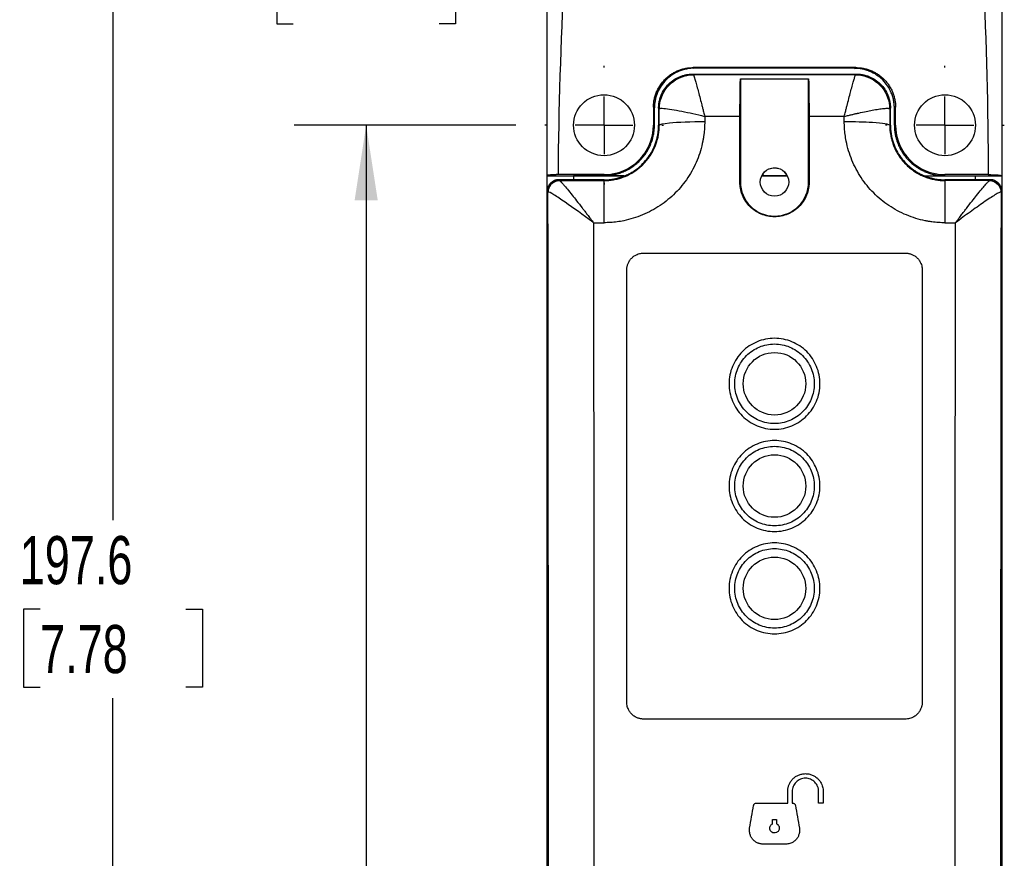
# Model space of a CAD drawing. Header units: millimetres. Extents: x 13 to 546, y 13 to 419.
# Tile 6 of 15: x 139 to 226, y 204 to 277. Entities that reach past the tile are written whole.
import ezdxf

# ---------------------------------------------------------------- set-up
doc = ezdxf.new("R2010")
doc.units = ezdxf.units.MM
doc.header["$LTSCALE"] = 2
doc.linetypes.add('CENTERX2', pattern=[20.32, 12.7, -2.54, 2.54, -2.54])
doc.layers.add('CENTER', color=40, linetype='CENTERX2')
doc.layers.add('DIMENSIONS', color=140, linetype='Continuous', lineweight=25)
doc.styles.add('SLDTEXTSTYLE0', font='TXT', dxfattribs={"width": 0.7})
doc.dimstyles.new('SLDDIMSTYLE0', dxfattribs={"dimtxt": 4.316016, "dimasz": 6.604, "dimexe": 0, "dimexo": 0.0625, "dimgap": 1.079004, "dimtad": 0, "dimtih": 1, "dimtoh": 1, "dimrnd": 1e-09, "dimzin": 12, "dimdsep": 46, "dimtxsty": 'SLDTEXTSTYLE0', "dimsah": 1, "dimcen": 0.09, "dimadec": 0, "dimazin": 3, "dimtfac": 1, "dimtofl": 0, "dimtmove": 0, "dimatfit": 3, "dimfxl": 0, "dimfrac": 2, "dimtolj": 1, "dimtzin": 12, "dimarcsym": 0})
doc.dimstyles.new('SLDDIMSTYLE1', dxfattribs={"dimtxt": 4.316016, "dimasz": 6.604, "dimexe": 0, "dimexo": 0.0625, "dimgap": 1.079004, "dimtad": 0, "dimtih": 1, "dimtoh": 1, "dimrnd": 1e-09, "dimzin": 4, "dimdsep": 46, "dimtxsty": 'SLDTEXTSTYLE0', "dimsah": 1, "dimcen": 0.09, "dimadec": 0, "dimazin": 1, "dimtfac": 1, "dimtofl": 0, "dimtmove": 0, "dimatfit": 3, "dimfxl": 0, "dimfrac": 2, "dimtolj": 1, "dimtzin": 12, "dimarcsym": 0})
doc.dimstyles.new('SLDDIMSTYLE2', dxfattribs={"dimtxt": 4.316016, "dimasz": 6.604, "dimexe": 0, "dimexo": 0.0625, "dimgap": 1.079004, "dimtad": 0, "dimtih": 1, "dimtoh": 1, "dimrnd": 1e-09, "dimzin": 12, "dimdsep": 46, "dimtxsty": 'SLDTEXTSTYLE0', "dimsah": 1, "dimcen": 0.09, "dimadec": 0, "dimazin": 3, "dimtfac": 1, "dimtmove": 0, "dimatfit": 0, "dimfxl": 0, "dimfrac": 2, "dimtolj": 1, "dimtzin": 12, "dimarcsym": 0})

# ---------------------------------------------------------------- blocks, each defined once
blk = doc.blocks.new('_D')
at = {"layer": 'DIMENSIONS'}
for p, q in [((202.759, 317.185), (140.747, 317.185)), ((147.097, 317.185), (147.097, 233.358)), ((140.684, 225.533), (139.235, 225.533)), ((139.235, 225.533), (139.235, 218.673)), ((153.51, 225.533), (154.959, 225.533)), ((154.959, 225.533), (154.959, 218.673)), ((139.235, 218.673), (140.684, 218.673)), ((154.959, 218.673), (153.51, 218.673)), ((147.097, 119.606), (147.097, 217.707)), ((184.739, 119.606), (140.747, 119.606))]:
    blk.add_line(p, q, dxfattribs=at)
for points in [[(147.097, 317.185), (146.081, 310.581), (148.113, 310.581)], [(147.097, 119.606), (148.113, 126.21), (146.081, 126.21)]]:
    blk.add_solid(points, dxfattribs=at)
at = {"layer": 'DIMENSIONS', "char_height": 4.2333, "attachment_point": 1, "style": 'SLDTEXTSTYLE0'}
for s, insert in [('197.6', (138.889, 231.956)), ('7.78', (140.684, 224.13))]:
    blk.add_mtext(s, dxfattribs=dict(at, insert=insert))
blk = doc.blocks.new('_D_1')
at = {"layer": 'DIMENSIONS'}
for p, q in [((182.54, 268.106), (163.024, 268.106)), ((169.374, 268.106), (169.374, 202.761)), ((162.961, 194.935), (161.512, 194.935)), ((161.512, 194.935), (161.512, 188.075)), ((175.786, 194.935), (177.236, 194.935)), ((177.236, 194.935), (177.236, 188.075)), ((161.512, 188.075), (162.961, 188.075)), ((177.236, 188.075), (175.786, 188.075)), ((169.374, 124.106), (169.374, 187.109)), ((182.539, 124.106), (163.024, 124.106))]:
    blk.add_line(p, q, dxfattribs=at)
for points in [[(169.374, 268.106), (168.358, 261.502), (170.39, 261.502)], [(169.374, 124.106), (170.39, 130.71), (168.358, 130.71)]]:
    blk.add_solid(points, dxfattribs=at)
at = {"layer": 'DIMENSIONS', "char_height": 4.2333, "attachment_point": 1, "style": 'SLDTEXTSTYLE0'}
for s, insert in [('144.0', (161.166, 201.358)), ('5.67', (162.961, 193.533))]:
    blk.add_mtext(s, dxfattribs=dict(at, insert=insert))
blk = doc.blocks.new('_D_2')
at = {"layer": 'DIMENSIONS'}
for p, q in [((169.374, 298.606), (169.374, 311.306)), ((182.765, 298.606), (163.024, 298.606)), ((162.961, 283.873), (161.512, 283.873)), ((161.512, 283.873), (161.512, 277.014)), ((175.786, 283.873), (177.236, 283.873)), ((177.236, 283.873), (177.236, 277.014)), ((161.512, 277.014), (162.961, 277.014)), ((177.236, 277.014), (175.786, 277.014)), ((182.54, 268.106), (163.024, 268.106)), ((169.374, 268.106), (169.374, 255.406))]:
    blk.add_line(p, q, dxfattribs=at)
for points in [[(169.374, 298.606), (170.39, 305.21), (168.358, 305.21)], [(169.374, 268.106), (168.358, 261.502), (170.39, 261.502)]]:
    blk.add_solid(points, dxfattribs=at)
at = {"layer": 'DIMENSIONS', "char_height": 4.2333, "attachment_point": 1, "style": 'SLDTEXTSTYLE0'}
for s, insert in [('30.5', (162.961, 290.297)), ('1.20', (162.961, 282.471))]:
    blk.add_mtext(s, dxfattribs=dict(at, insert=insert))
blk = doc.blocks.new('SW_CENTERMARKSYMBOL_0')
at = {"layer": 'CENTER', "color": 0}
for p, q in [((0, 5.08), (0, 5.22)), ((0, 0), (0, 2.54)), ((-5.08, 0), (-5.22, 0)), ((0, 0), (-2.54, 0)), ((0, 0), (0, -2.54)), ((0, 0), (2.54, 0)), ((5.08, 0), (5.22, 0)), ((0, -5.08), (0, -5.22))]:
    blk.add_line(p, q, dxfattribs=at)
blk = doc.blocks.new('SW_CENTERMARKSYMBOL_1')
at = {"layer": 'CENTER', "color": 0}
for p, q in [((0, 5.08), (0, 5.22)), ((0, 0), (0, 2.54)), ((-5.08, 0), (-5.22, 0)), ((0, 0), (-2.54, 0)), ((0, 0), (0, -2.54)), ((0, 0), (2.54, 0)), ((5.08, 0), (5.22, 0)), ((0, -5.08), (0, -5.22))]:
    blk.add_line(p, q, dxfattribs=at)

msp = doc.modelspace()

# ---------------------------------------------------------------- linework, layer by layer
for p, q in [((212.452, 273.174), (198.146, 273.174)), ((198.146, 273.174), (198.244, 273.116)), ((212.343, 273.109), (198.244, 273.116)), ((212.343, 273.109), (212.452, 273.174)), ((198.102, 272.603), (212.498, 272.605)), ((198.156, 272.548), (198.102, 272.603)), ((212.437, 272.547), (198.161, 272.547)), ((202.299, 272.179), (202.299, 263.106)), ((202.299, 272.179), (208.299, 272.179)), ((208.299, 263.106), (208.299, 272.179)), ((212.498, 272.605), (212.442, 272.548)), ((194.649, 269.685), (194.649, 268.106)), ((194.737, 269.633), (194.649, 269.685)), ((195.104, 269.601), (195.105, 268.106)), ((195.104, 269.601), (195.157, 269.549)), ((195.159, 268.106), (195.157, 269.549)), ((215.441, 269.549), (215.439, 268.106)), ((215.441, 269.549), (215.497, 269.605)), ((215.497, 268.106), (215.497, 269.605)), ((215.949, 269.685), (215.845, 269.623)), ((215.949, 268.106), (215.949, 269.685)), ((202.259, 268.881), (199.158, 268.881)), ((211.44, 268.881), (208.339, 268.881)), ((194.735, 268.106), (194.649, 268.106)), ((195.105, 268.106), (195.159, 268.106)), ((215.439, 268.106), (215.497, 268.106)), ((215.949, 268.106), (215.847, 268.106)), ((185.297, 263.668), (185.299, 263.642)), ((185.299, 263.642), (187.611, 263.642)), ((185.299, 262.306), (185.299, 263.642)), ((190.299, 263.756), (186.297, 263.756)), ((187.61, 263.679), (190.299, 263.677)), ((187.61, 263.679), (187.61, 263.65)), ((187.61, 263.65), (192.102, 263.65)), ((187.61, 263.65), (187.611, 263.642)), ((192.078, 263.642), (187.611, 263.642)), ((187.611, 263.642), (187.611, 263.3)), ((190.299, 263.677), (190.299, 263.756)), ((192.078, 263.642), (192.102, 263.65)), ((204.195, 263.65), (204.192, 263.642)), ((206.406, 263.642), (204.192, 263.642)), ((204.292, 263.812), (204.195, 263.65)), ((204.195, 263.65), (206.403, 263.65)), ((206.406, 263.642), (206.403, 263.65)), ((218.507, 263.65), (218.531, 263.642)), ((218.507, 263.65), (222.985, 263.65)), ((218.531, 263.642), (222.985, 263.642)), ((224.1, 263.756), (220.299, 263.756)), ((220.299, 263.654), (220.299, 263.756)), ((220.299, 263.654), (222.985, 263.652)), ((222.985, 263.642), (222.985, 263.65)), ((222.985, 263.306), (222.985, 263.642)), ((225.3, 263.65), (225.299, 263.642)), ((225.299, 263.642), (225.299, 262.306)), ((186.367, 263.238), (186.299, 263.306)), ((187.611, 263.306), (186.299, 263.306)), ((186.379, 263.234), (190.299, 263.234)), ((190.299, 263.301), (187.611, 263.3)), ((190.299, 263.234), (190.299, 263.301)), ((202.299, 263.106), (202.251, 263.106)), ((208.299, 263.106), (208.348, 263.106)), ((222.985, 263.306), (220.299, 263.305)), ((220.299, 263.305), (220.299, 263.234)), ((224.219, 263.234), (220.299, 263.234)), ((224.299, 263.306), (222.985, 263.306)), ((224.299, 263.306), (224.231, 263.238)), ((185.299, 129.906), (185.299, 262.306)), ((185.367, 262.238), (185.299, 262.306)), ((225.299, 262.306), (225.231, 262.238)), ((225.299, 262.306), (225.299, 129.906)), ((189.37, 259.525), (190.299, 259.525)), ((220.299, 259.525), (221.228, 259.525)), ((193.799, 256.858), (216.799, 256.858)), ((192.299, 217.353), (192.299, 255.358)), ((218.299, 255.358), (218.299, 217.353)), ((216.799, 215.853), (193.799, 215.853)), ((206.461, 208.456), (206.461, 209.492)), ((206.859, 209.492), (206.859, 208.456)), ((209.182, 208.456), (209.182, 209.492)), ((209.581, 209.492), (209.581, 208.456)), ((203.7, 208.456), (206.461, 208.456)), ((206.859, 208.456), (206.898, 208.456)), ((209.581, 208.456), (209.182, 208.456)), ((205.119, 206.639), (205.119, 207.016)), ((205.119, 207.016), (205.479, 207.016)), ((205.479, 207.016), (205.479, 206.639)), ((206.304, 204.856), (204.294, 204.856))]:
    msp.add_line(p, q)
for centre, radius in [((190.3, 268.106), 2.68), ((220.298, 268.106), 2.68), ((205.299, 263.106), 1.25), ((205.299, 245.356), 2.75), ((205.299, 236.356), 2.75), ((205.299, 227.356), 2.75)]:
    msp.add_circle(centre, radius)
for centre, radius, start, end in [((190.299, 268.106), 4.35, 270, 0), ((220.299, 268.106), 4.35, 180, 270), ((205.299, 263.106), 3, 180, 0)]:
    msp.add_arc(centre, radius, start, end)
for points, knots in [([(185.297, 263.668), (185.297, 264.108), (185.297, 265.007), (185.297, 266.382), (185.297, 267.811), (185.297, 269.294), (185.297, 270.83), (185.298, 272.56), (185.299, 274.546), (185.3, 277.457), (185.301, 281.137), (185.302, 284.817), (185.303, 287.728), (185.304, 289.973), (185.305, 292.197), (185.305, 294.441), (185.305, 296.564), (185.305, 297.939), (185.305, 298.606)], [0, 0, 0, 0, 0.037795, 0.077131, 0.118012, 0.160437, 0.204408, 0.249925, 0.308939, 0.374949, 0.499999, 0.62505, 0.691041, 0.750074, 0.817789, 0.882012, 0.942748, 1, 1, 1, 1]), ([(225.293, 298.606), (225.293, 298.076), (225.293, 296.989), (225.293, 295.319), (225.293, 293.571), (225.294, 291.745), (225.294, 289.815), (225.294, 287.724), (225.295, 284.811), (225.296, 281.128), (225.297, 277.447), (225.298, 274.534), (225.299, 272.035), (225.299, 269.333), (225.3, 266.42), (225.3, 264.55), (225.3, 263.65)], [0, 0, 0, 0, 0.045512, 0.093262, 0.143251, 0.195481, 0.249953, 0.308909, 0.374969, 0.500001, 0.625033, 0.690965, 0.750048, 0.839515, 0.92283, 1, 1, 1, 1]), ([(194.649, 269.685), (194.65, 269.748), (194.652, 269.872), (194.667, 270.057), (194.692, 270.24), (194.726, 270.422), (194.77, 270.601), (194.822, 270.777), (194.884, 270.95), (194.955, 271.118), (195.034, 271.282), (195.122, 271.442), (195.217, 271.596), (195.32, 271.745), (195.43, 271.888), (195.547, 272.024), (195.702, 272.187), (195.903, 272.37), (196.16, 272.565), (196.441, 272.739), (196.746, 272.889), (197.071, 273.012), (197.416, 273.103), (197.776, 273.163), (198.022, 273.17), (198.146, 273.174)], [0, 0, 0, 0, 0.033942, 0.067791, 0.101547, 0.135211, 0.168783, 0.202265, 0.235658, 0.268962, 0.302179, 0.335308, 0.368351, 0.40131, 0.434184, 0.466975, 0.499684, 0.556797, 0.615453, 0.675655, 0.737408, 0.800716, 0.865581, 0.932008, 1, 1, 1, 1]), ([(198.244, 273.116), (198.178, 273.115), (198.047, 273.113), (197.851, 273.096), (197.658, 273.069), (197.466, 273.032), (197.277, 272.983), (197.09, 272.924), (196.753, 272.797), (196.288, 272.552), (195.754, 272.116), (195.313, 271.588), (195.041, 271.081), (194.884, 270.65), (194.8, 270.317), (194.747, 269.977), (194.74, 269.748), (194.737, 269.633)], [0, 0, 0, 0, 0.036042, 0.071798, 0.107379, 0.142896, 0.178463, 0.214192, 0.250193, 0.37505, 0.499803, 0.624581, 0.7493, 0.812271, 0.874631, 0.937001, 1, 1, 1, 1]), ([(215.845, 269.623), (215.844, 269.689), (215.842, 269.82), (215.824, 270.016), (215.797, 270.209), (215.759, 270.4), (215.709, 270.589), (215.649, 270.776), (215.52, 271.111), (215.272, 271.575), (214.832, 272.105), (214.3, 272.542), (213.792, 272.81), (213.361, 272.965), (213.028, 273.048), (212.688, 273.1), (212.458, 273.106), (212.343, 273.109)], [0, 0, 0, 0, 0.0360315, 0.071777, 0.1073493, 0.1428629, 0.1784327, 0.2141734, 0.2501976, 0.3749598, 0.4998012, 0.6244923, 0.7493011, 0.8122473, 0.8746073, 0.936989, 1, 1, 1, 1]), ([(212.452, 273.174), (212.514, 273.173), (212.639, 273.171), (212.824, 273.156), (213.006, 273.132), (213.184, 273.099), (213.358, 273.057), (213.528, 273.007), (213.693, 272.949), (213.853, 272.884), (214.008, 272.813), (214.157, 272.734), (214.3, 272.65), (214.438, 272.56), (214.569, 272.465), (214.694, 272.366), (214.813, 272.262), (214.97, 272.113), (215.157, 271.907), (215.36, 271.636), (215.536, 271.344), (215.683, 271.036), (215.801, 270.712), (215.885, 270.377), (215.939, 270.034), (215.946, 269.802), (215.949, 269.685)], [0, 0, 0, 0, 0.0341991, 0.068007, 0.1014239, 0.1344503, 0.1670865, 0.199333, 0.2311902, 0.2626586, 0.2937385, 0.3244304, 0.3547349, 0.3846525, 0.4141836, 0.4433289, 0.4720888, 0.5004641, 0.5618357, 0.6235014, 0.6854671, 0.7477387, 0.8103222, 0.8732231, 0.9364472, 1, 1, 1, 1]), ([(195.104, 269.601), (195.105, 269.658), (195.107, 269.771), (195.121, 269.939), (195.145, 270.106), (195.177, 270.271), (195.219, 270.433), (195.271, 270.594), (195.381, 270.882), (195.593, 271.281), (195.969, 271.737), (196.425, 272.114), (196.861, 272.345), (197.23, 272.478), (197.516, 272.55), (197.807, 272.595), (198.003, 272.6), (198.102, 272.603)], [0, 0, 0, 0, 0.036109, 0.071933, 0.107585, 0.143179, 0.178832, 0.214656, 0.250766, 0.375513, 0.500262, 0.625064, 0.749869, 0.812704, 0.87493, 0.937157, 1, 1, 1, 1]), ([(195.157, 269.549), (195.157, 269.941), (195.235, 270.334), (195.536, 271.059), (195.758, 271.392), (196.313, 271.947), (196.646, 272.17), (197.371, 272.47), (197.764, 272.548), (198.156, 272.548)], [0, 0, 0, 0, 0.25, 0.25, 0.5, 0.5, 0.75, 0.75, 1, 1, 1, 1]), ([(195.177, 269.569), (195.183, 270.238), (195.736, 271.799), (197.273, 272.545), (198.161, 272.547)], [0, 0, 0, 0, 0.428571, 1, 1, 1, 1]), ([(198.156, 272.548), (198.157, 272.548), (198.158, 272.548), (198.16, 272.547), (198.161, 272.547)], [0, 0, 0, 0, 0.500027, 1, 1, 1, 1]), ([(198.161, 272.547), (198.163, 272.545), (198.167, 272.541), (198.175, 272.524), (198.185, 272.499), (198.198, 272.465), (198.213, 272.421), (198.23, 272.368), (198.249, 272.307), (198.27, 272.236), (198.316, 272.082), (198.4, 271.788), (198.53, 271.308), (198.68, 270.747), (198.802, 270.275), (198.903, 269.886), (198.975, 269.603), (199.062, 269.263), (199.124, 269.014), (199.158, 268.881)], [0, 0, 0, 0, 0.031263, 0.06272, 0.094377, 0.126236, 0.158303, 0.190581, 0.223075, 0.255787, 0.288722, 0.412457, 0.54457, 0.654684, 0.77739, 0.81936, 0.870453, 0.930667, 1, 1, 1, 1]), ([(202.259, 268.881), (202.259, 268.95), (202.259, 269.088), (202.26, 269.295), (202.261, 269.503), (202.262, 269.712), (202.263, 269.921), (202.264, 270.128), (202.266, 270.333), (202.268, 270.536), (202.27, 270.734), (202.273, 270.928), (202.275, 271.116), (202.278, 271.298), (202.281, 271.471), (202.284, 271.636), (202.288, 271.79), (202.291, 271.933), (202.295, 272.065), (202.298, 272.141), (202.299, 272.179)], [0, 0, 0, 0, 0.048974, 0.098723, 0.149245, 0.200542, 0.252613, 0.305458, 0.359077, 0.413471, 0.468639, 0.524581, 0.581298, 0.638789, 0.697055, 0.756095, 0.81591, 0.876499, 0.937862, 1, 1, 1, 1]), ([(208.299, 272.179), (208.3, 272.149), (208.302, 272.09), (208.305, 271.991), (208.308, 271.884), (208.311, 271.769), (208.314, 271.648), (208.316, 271.521), (208.319, 271.388), (208.321, 271.25), (208.323, 271.107), (208.325, 270.96), (208.327, 270.81), (208.329, 270.656), (208.33, 270.5), (208.332, 270.341), (208.333, 270.181), (208.335, 270.019), (208.336, 269.857), (208.337, 269.693), (208.337, 269.53), (208.338, 269.367), (208.339, 269.204), (208.339, 269.042), (208.339, 268.935), (208.339, 268.881)], [0, 0, 0, 0, 0.048696, 0.096918, 0.144665, 0.191938, 0.238737, 0.285061, 0.330911, 0.376286, 0.421187, 0.465614, 0.509566, 0.553044, 0.596048, 0.638577, 0.680632, 0.722213, 0.763319, 0.803952, 0.84411, 0.883794, 0.923003, 0.961739, 1, 1, 1, 1]), ([(211.44, 268.881), (211.458, 268.95), (211.491, 269.083), (211.54, 269.275), (211.585, 269.453), (211.626, 269.615), (211.664, 269.764), (211.698, 269.898), (211.729, 270.018), (211.806, 270.313), (211.918, 270.747), (212.068, 271.308), (212.199, 271.788), (212.29, 272.109), (212.346, 272.296), (212.38, 272.404), (212.406, 272.482), (212.426, 272.533), (212.433, 272.542), (212.437, 272.547)], [0, 0, 0, 0, 0.035812, 0.069345, 0.100597, 0.12957, 0.156262, 0.180675, 0.202808, 0.22266, 0.345349, 0.455485, 0.58758, 0.711337, 0.770441, 0.828836, 0.886545, 0.943591, 1, 1, 1, 1]), ([(212.437, 272.547), (212.438, 272.547), (212.441, 272.548), (212.441, 272.548), (212.442, 272.548)], [0, 0, 0, 0, 0.499956, 1, 1, 1, 1]), ([(212.437, 272.547), (213.325, 272.545), (214.863, 271.799), (215.415, 270.238), (215.421, 269.569)], [0, 0, 0, 0, 0.571429, 1, 1, 1, 1]), ([(212.442, 272.548), (212.834, 272.548), (213.227, 272.47), (213.952, 272.17), (214.285, 271.947), (214.84, 271.392), (215.062, 271.059), (215.363, 270.334), (215.441, 269.941), (215.441, 269.549)], [0, 0, 0, 0, 0.25, 0.25, 0.5, 0.5, 0.75, 0.75, 1, 1, 1, 1]), ([(212.498, 272.605), (212.555, 272.604), (212.668, 272.602), (212.836, 272.588), (213.003, 272.564), (213.167, 272.532), (213.33, 272.489), (213.491, 272.438), (213.779, 272.327), (214.178, 272.115), (214.634, 271.739), (215.01, 271.282), (215.241, 270.846), (215.373, 270.476), (215.445, 270.191), (215.489, 269.9), (215.494, 269.703), (215.497, 269.605)], [0, 0, 0, 0, 0.036113, 0.071939, 0.107591, 0.143185, 0.178836, 0.214659, 0.250767, 0.375502, 0.500263, 0.625045, 0.749869, 0.812695, 0.874918, 0.93715, 1, 1, 1, 1]), ([(194.735, 268.106), (194.735, 268.358), (194.736, 268.867), (194.737, 269.376), (194.737, 269.633)], [0, 0, 0, 0, 0.4948248, 1, 1, 1, 1]), ([(195.177, 269.569), (195.225, 269.597), (195.498, 269.606), (196.233, 269.509), (197.136, 269.343), (198.119, 269.132), (198.803, 268.969), (199.146, 268.884), (199.152, 268.882), (199.158, 268.881)], [-0.0005979, -0.0005979, -0.0005979, -0.0005979, 0.035288, 0.0711738, 0.1070597, 0.1429455, 0.1788314, 0.1788314, 0.1794292, 0.1794292, 0.1794292, 0.1794292]), ([(211.44, 268.881), (211.503, 268.897), (211.625, 268.927), (211.802, 268.97), (211.967, 269.009), (212.12, 269.045), (212.26, 269.078), (212.389, 269.108), (212.506, 269.134), (212.612, 269.158), (212.904, 269.223), (213.351, 269.318), (213.948, 269.433), (214.468, 269.521), (214.829, 269.569), (215.052, 269.589), (215.188, 269.596), (215.296, 269.595), (215.376, 269.586), (215.406, 269.575), (215.421, 269.569)], [0, 0, 0, 0, 0.032531, 0.063121, 0.09177, 0.118475, 0.143233, 0.166041, 0.186897, 0.205799, 0.222747, 0.345468, 0.455674, 0.587699, 0.711477, 0.770561, 0.828946, 0.886633, 0.943638, 1, 1, 1, 1]), ([(215.847, 268.106), (215.847, 268.356), (215.846, 268.862), (215.846, 269.368), (215.845, 269.623)], [0, 0, 0, 0, 0.4948595, 1, 1, 1, 1]), ([(199.158, 268.438), (199.158, 268.341), (199.156, 268.148), (199.142, 267.858), (199.118, 267.568), (199.086, 267.279), (199.043, 266.991), (198.957, 266.513), (198.794, 265.853), (198.502, 265.03), (198.132, 264.238), (197.536, 263.238), (196.615, 262.103), (195.487, 261.173), (194.49, 260.574), (193.701, 260.199), (192.879, 259.903), (192.126, 259.711), (191.457, 259.598), (190.878, 259.537), (190.492, 259.529), (190.299, 259.525)], [0, 0, 0, 0, 0.020843, 0.041675, 0.062518, 0.083394, 0.104326, 0.125334, 0.187967, 0.250567, 0.31306, 0.375792, 0.500799, 0.625534, 0.687796, 0.750428, 0.812863, 0.875242, 0.917068, 0.958592, 1, 1, 1, 1]), ([(190.299, 263.234), (190.369, 263.235), (190.508, 263.237), (190.716, 263.251), (190.925, 263.273), (191.133, 263.305), (191.34, 263.345), (191.547, 263.395), (191.751, 263.455), (191.954, 263.523), (192.359, 263.68), (192.946, 263.986), (193.488, 264.41), (193.839, 264.76), (194.044, 264.991), (194.241, 265.245), (194.428, 265.523), (194.602, 265.826), (194.759, 266.152), (194.896, 266.502), (195.009, 266.875), (195.094, 267.269), (195.149, 267.681), (195.156, 267.963), (195.159, 268.106)], [0, 0, 0, 0, 0.027104, 0.0543099, 0.0816185, 0.1090306, 0.1365471, 0.1641686, 0.1918958, 0.2197297, 0.2476707, 0.3617614, 0.4772717, 0.5158269, 0.5561742, 0.5983145, 0.6422482, 0.6879757, 0.735497, 0.784812, 0.8359204, 0.8888216, 0.9435151, 1, 1, 1, 1]), ([(190.299, 263.677), (190.371, 263.678), (190.514, 263.68), (190.728, 263.696), (190.942, 263.722), (191.154, 263.758), (191.365, 263.805), (191.574, 263.862), (191.781, 263.929), (191.984, 264.007), (192.183, 264.094), (192.379, 264.192), (192.57, 264.299), (192.755, 264.416), (192.935, 264.542), (193.109, 264.677), (193.276, 264.821), (193.465, 265), (193.671, 265.223), (193.889, 265.499), (194.091, 265.801), (194.273, 266.129), (194.431, 266.482), (194.561, 266.859), (194.658, 267.258), (194.722, 267.676), (194.73, 267.961), (194.735, 268.106)], [0, 0, 0, 0, 0.030792, 0.061647, 0.092566, 0.123548, 0.154594, 0.185703, 0.216876, 0.248112, 0.279411, 0.310774, 0.3422, 0.37369, 0.405243, 0.43686, 0.468541, 0.500284, 0.549005, 0.599424, 0.651544, 0.705364, 0.760885, 0.818109, 0.877036, 0.937666, 1, 1, 1, 1]), ([(192.102, 263.65), (192.164, 263.677), (192.29, 263.729), (192.473, 263.817), (192.652, 263.913), (192.826, 264.016), (192.997, 264.126), (193.163, 264.244), (193.457, 264.472), (193.855, 264.845), (194.296, 265.406), (194.652, 266.025), (194.867, 266.581), (194.99, 267.041), (195.056, 267.393), (195.097, 267.748), (195.102, 267.987), (195.105, 268.106)], [0, 0, 0, 0, 0.035821, 0.071483, 0.107049, 0.142583, 0.17815, 0.213814, 0.249639, 0.374436, 0.49925, 0.624109, 0.748985, 0.81191, 0.874487, 0.937067, 1, 1, 1, 1]), ([(195.159, 268.106), (195.174, 268.18), (195.925, 268.352), (197.975, 268.436), (199.158, 268.438)], [0, 0, 0, 0, 0.428571, 1, 1, 1, 1]), ([(220.299, 259.525), (220.203, 259.526), (220.009, 259.528), (219.72, 259.543), (219.431, 259.567), (219.142, 259.601), (218.854, 259.644), (218.377, 259.732), (217.718, 259.898), (216.898, 260.193), (216.109, 260.569), (215.113, 261.171), (213.985, 262.101), (213.064, 263.236), (212.471, 264.237), (212.102, 265.029), (211.809, 265.853), (211.62, 266.608), (211.51, 267.278), (211.45, 267.858), (211.443, 268.245), (211.44, 268.438)], [0, 0, 0, 0, 0.02074, 0.041472, 0.062218, 0.083003, 0.103848, 0.124777, 0.187146, 0.249541, 0.31183, 0.374443, 0.499337, 0.624179, 0.686576, 0.749384, 0.812032, 0.874674, 0.916675, 0.95839, 1, 1, 1, 1]), ([(211.44, 268.438), (212.327, 268.436), (214.402, 268.374), (215.419, 268.204), (215.439, 268.106)], [0, 0, 0, 0, 0.428571, 1, 1, 1, 1]), ([(215.439, 268.106), (215.44, 268.029), (215.442, 267.877), (215.458, 267.652), (215.483, 267.431), (215.518, 267.216), (215.561, 267.006), (215.612, 266.803), (215.671, 266.606), (215.737, 266.416), (215.808, 266.232), (215.886, 266.056), (215.968, 265.886), (216.056, 265.723), (216.147, 265.567), (216.241, 265.418), (216.338, 265.276), (216.438, 265.141), (216.54, 265.012), (216.643, 264.89), (216.748, 264.775), (216.92, 264.596), (217.172, 264.365), (217.519, 264.1), (217.884, 263.869), (218.266, 263.673), (218.66, 263.512), (219.064, 263.387), (219.474, 263.299), (219.886, 263.244), (220.162, 263.238), (220.299, 263.234)], [0, 0, 0, 0, 0.0303061, 0.0600601, 0.0892618, 0.1179111, 0.1460078, 0.1735518, 0.2005431, 0.2269815, 0.2528671, 0.2781996, 0.3029792, 0.3272057, 0.3508791, 0.3739995, 0.396567, 0.4185814, 0.440043, 0.4609518, 0.481308, 0.5011117, 0.5584223, 0.6152511, 0.671603, 0.7274832, 0.782897, 0.8378498, 0.8923473, 0.9463953, 1, 1, 1, 1]), ([(215.497, 268.106), (215.497, 268.038), (215.499, 267.902), (215.512, 267.699), (215.534, 267.497), (215.563, 267.296), (215.602, 267.097), (215.649, 266.899), (215.751, 266.539), (215.947, 266.031), (216.303, 265.411), (216.745, 264.849), (217.18, 264.441), (217.561, 264.155), (217.863, 263.962), (218.178, 263.791), (218.397, 263.697), (218.507, 263.65)], [0, 0, 0, 0, 0.035823, 0.071486, 0.107052, 0.142586, 0.178152, 0.213816, 0.249641, 0.374436, 0.499249, 0.624102, 0.748977, 0.811904, 0.874482, 0.937063, 1, 1, 1, 1]), ([(215.847, 268.106), (215.848, 268.036), (215.851, 267.894), (215.867, 267.682), (215.892, 267.47), (215.928, 267.259), (215.974, 267.049), (216.031, 266.84), (216.098, 266.633), (216.175, 266.429), (216.263, 266.228), (216.36, 266.031), (216.468, 265.838), (216.586, 265.65), (216.714, 265.468), (216.851, 265.291), (216.997, 265.12), (217.145, 264.965), (217.299, 264.817), (217.464, 264.673), (217.656, 264.523), (217.876, 264.37), (218.127, 264.218), (218.409, 264.072), (218.725, 263.938), (219.073, 263.821), (219.454, 263.73), (219.866, 263.667), (220.152, 263.658), (220.299, 263.654)], [0, 0, 0, 0, 0.030265, 0.060662, 0.091192, 0.121855, 0.152652, 0.183582, 0.214646, 0.245844, 0.277175, 0.308641, 0.340241, 0.371976, 0.403845, 0.43585, 0.467989, 0.500264, 0.528059, 0.55938, 0.594229, 0.632604, 0.674506, 0.719935, 0.768892, 0.821376, 0.877389, 0.93693, 1, 1, 1, 1]), ([(205.627, 264.29), (205.518, 264.313), (205.252, 264.37), (204.991, 264.292), (204.837, 264.246)], [0, 0, 0, 0, 0.412571, 1, 1, 1, 1]), ([(186.297, 263.756), (186.264, 263.756), (186.198, 263.756), (186.1, 263.755), (186.004, 263.752), (185.879, 263.748), (185.733, 263.742), (185.581, 263.731), (185.456, 263.717), (185.364, 263.702), (185.306, 263.685), (185.3, 263.674), (185.297, 263.668)], [0, 0, 0, 0, 0.0624426, 0.1246904, 0.1873749, 0.2511144, 0.3760018, 0.5002786, 0.6254595, 0.7499342, 0.8745193, 1, 1, 1, 1]), ([(190.299, 263.301), (190.376, 263.302), (190.528, 263.304), (190.756, 263.321), (190.982, 263.347), (191.205, 263.385), (191.427, 263.433), (191.646, 263.491), (191.864, 263.56), (192.006, 263.615), (192.078, 263.642)], [0, 0, 0, 0, 0.125993, 0.251137, 0.375712, 0.500001, 0.62429, 0.748864, 0.874008, 1, 1, 1, 1]), ([(206.403, 263.65), (206.347, 263.747), (206.242, 263.929), (206.074, 264.055), (205.996, 264.114)], [0, 0, 0, 0, 0.533002, 1, 1, 1, 1]), ([(218.531, 263.642), (218.602, 263.615), (218.744, 263.561), (218.96, 263.493), (219.179, 263.435), (219.399, 263.388), (219.621, 263.351), (219.845, 263.325), (220.072, 263.308), (220.223, 263.306), (220.299, 263.305)], [0, 0, 0, 0, 0.125981, 0.251123, 0.375702, 0.499999, 0.624296, 0.748876, 0.874018, 1, 1, 1, 1]), ([(222.985, 263.643), (223.306, 263.643), (224.078, 263.643), (224.849, 263.643), (225.299, 263.642)], [0, 0, 0, 0, 0.416662, 1, 1, 1, 1]), ([(224.1, 263.756), (224.133, 263.756), (224.2, 263.756), (224.302, 263.755), (224.404, 263.753), (224.506, 263.75), (224.607, 263.746), (224.704, 263.742), (224.798, 263.737), (224.893, 263.73), (224.998, 263.721), (225.108, 263.709), (225.21, 263.693), (225.286, 263.673), (225.295, 263.658), (225.3, 263.65)], [0, 0, 0, 0, 0.052343, 0.106249, 0.161445, 0.217723, 0.274958, 0.333072, 0.391831, 0.450931, 0.526, 0.620767, 0.733843, 0.861845, 1, 1, 1, 1]), ([(186.299, 263.306), (186.266, 263.305), (186.201, 263.303), (186.104, 263.288), (186.008, 263.265), (185.916, 263.232), (185.827, 263.189), (185.743, 263.139), (185.664, 263.08), (185.591, 263.014), (185.525, 262.942), (185.466, 262.863), (185.416, 262.778), (185.374, 262.69), (185.341, 262.597), (185.317, 262.502), (185.302, 262.404), (185.3, 262.339), (185.299, 262.306)], [0, 0, 0, 0, 0.062505, 0.125008, 0.18751, 0.25001, 0.312508, 0.375006, 0.437503, 0.5, 0.562497, 0.624994, 0.687492, 0.74999, 0.81249, 0.874992, 0.937495, 1, 1, 1, 1]), ([(185.367, 262.238), (185.367, 262.5), (185.475, 262.76), (185.845, 263.13), (186.105, 263.238), (186.367, 263.238)], [0, 0, 0, 0, 0.5, 0.5, 1, 1, 1, 1]), ([(186.379, 263.234), (186.083, 263.234), (185.569, 262.984), (185.385, 262.463), (185.383, 262.24)], [0, 0, 0, 0, 0.571429, 1, 1, 1, 1]), ([(186.367, 263.238), (186.368, 263.237), (186.37, 263.236), (186.376, 263.235), (186.379, 263.234)], [0, 0, 0, 0, 0.500001, 1, 1, 1, 1]), ([(186.379, 263.234), (186.384, 263.233), (186.392, 263.229), (186.412, 263.215), (186.437, 263.194), (186.468, 263.166), (186.503, 263.131), (186.544, 263.089), (186.591, 263.039), (186.642, 262.982), (186.7, 262.917), (186.83, 262.768), (187.079, 262.474), (187.465, 261.996), (187.905, 261.439), (188.268, 260.971), (188.566, 260.585), (188.784, 260.302), (189.039, 259.965), (189.223, 259.721), (189.321, 259.591)], [0, 0, 0, 0, 0.025403, 0.050983, 0.076764, 0.10277, 0.129024, 0.155548, 0.182365, 0.209495, 0.236959, 0.264777, 0.384173, 0.516603, 0.630446, 0.75998, 0.806117, 0.861498, 0.926126, 1, 1, 1, 1]), ([(190.299, 259.525), (190.299, 260.018), (190.299, 260.503), (190.299, 261.395), (190.299, 261.801), (190.299, 262.48), (190.299, 262.752), (190.299, 263.125), (190.299, 263.226), (190.299, 263.234)], [0, 0, 0, 0, 0.25, 0.25, 0.5, 0.5, 0.75, 0.75, 1, 1, 1, 1]), ([(208.348, 263.106), (208.347, 263.058), (208.346, 262.96), (208.335, 262.814), (208.317, 262.667), (208.283, 262.469), (208.223, 262.224), (208.088, 261.842), (207.85, 261.4), (207.472, 260.935), (207.008, 260.556), (206.476, 260.267), (205.896, 260.094), (205.299, 260.034), (204.702, 260.094), (204.122, 260.267), (203.59, 260.556), (203.127, 260.935), (202.749, 261.4), (202.51, 261.842), (202.375, 262.223), (202.304, 262.516), (202.259, 262.812), (202.253, 263.008), (202.251, 263.106)], [0, 0, 0, 0, 0.015241, 0.030576, 0.046039, 0.061667, 0.093545, 0.125139, 0.188532, 0.250118, 0.311679, 0.375059, 0.438439, 0.500009, 0.561578, 0.624958, 0.688338, 0.7499, 0.811485, 0.874878, 0.906322, 0.93835, 0.96936, 1, 1, 1, 1]), ([(220.299, 263.234), (220.299, 263.226), (220.299, 263.125), (220.299, 262.752), (220.299, 262.48), (220.299, 261.801), (220.299, 261.395), (220.299, 260.503), (220.299, 260.018), (220.299, 259.525)], [0, 0, 0, 0, 0.25, 0.25, 0.5, 0.5, 0.75, 0.75, 1, 1, 1, 1]), ([(221.228, 259.525), (221.28, 259.595), (221.381, 259.729), (221.527, 259.923), (221.662, 260.102), (221.787, 260.266), (221.902, 260.416), (222.006, 260.551), (222.099, 260.672), (222.327, 260.968), (222.663, 261.402), (223.112, 261.969), (223.505, 262.456), (223.783, 262.786), (223.952, 262.979), (224.053, 263.089), (224.131, 263.168), (224.189, 263.22), (224.209, 263.229), (224.219, 263.234)], [0, 0, 0, 0, 0.038833, 0.075145, 0.108934, 0.140202, 0.168948, 0.195172, 0.218875, 0.240058, 0.369699, 0.48326, 0.615555, 0.735197, 0.790715, 0.84478, 0.897561, 0.949237, 1, 1, 1, 1]), ([(224.219, 263.234), (224.516, 263.234), (225.029, 262.984), (225.213, 262.463), (225.215, 262.24)], [0, 0, 0, 0, 0.571429, 1, 1, 1, 1]), ([(224.231, 263.238), (224.493, 263.238), (224.753, 263.13), (225.123, 262.76), (225.231, 262.5), (225.231, 262.238)], [0, 0, 0, 0, 0.5, 0.5, 1, 1, 1, 1]), ([(225.299, 262.306), (225.298, 262.339), (225.296, 262.404), (225.281, 262.502), (225.258, 262.597), (225.224, 262.69), (225.182, 262.778), (225.132, 262.863), (225.073, 262.942), (225.007, 263.014), (224.935, 263.08), (224.856, 263.139), (224.771, 263.189), (224.683, 263.232), (224.59, 263.265), (224.495, 263.288), (224.397, 263.303), (224.332, 263.305), (224.299, 263.306)], [0, 0, 0, 0, 0.062505, 0.125008, 0.18751, 0.25001, 0.312508, 0.375006, 0.437503, 0.5, 0.562497, 0.624994, 0.687492, 0.74999, 0.81249, 0.874992, 0.937495, 1, 1, 1, 1]), ([(185.411, 199.898), (185.411, 200.889), (185.411, 202.871), (185.41, 205.843), (185.41, 208.815), (185.409, 211.786), (185.408, 214.757), (185.406, 217.728), (185.405, 220.698), (185.404, 223.668), (185.402, 226.638), (185.4, 229.607), (185.398, 232.575), (185.396, 235.543), (185.393, 238.511), (185.39, 241.478), (185.388, 244.445), (185.385, 247.412), (185.382, 250.378), (185.378, 253.344), (185.375, 256.309), (185.371, 259.274), (185.368, 261.25), (185.367, 262.238)], [0, 0, 0, 0, 0.047637, 0.095268, 0.142895, 0.190517, 0.238136, 0.285752, 0.333365, 0.380976, 0.428586, 0.476195, 0.523804, 0.571413, 0.619023, 0.666635, 0.714248, 0.761864, 0.809483, 0.857105, 0.904732, 0.952363, 1, 1, 1, 1]), ([(189.307, 259.573), (188.465, 260.203), (187.602, 260.83), (186.685, 261.461), (186.51, 261.58), (186.181, 261.798), (186.028, 261.896), (185.628, 262.144), (185.438, 262.244), (185.383, 262.24)], [0, 0, 0, 0, 0.5, 0.5, 0.625, 0.625, 0.75, 0.75, 1, 1, 1, 1]), ([(225.215, 262.24), (225.187, 262.242), (225.125, 262.217), (224.945, 262.124), (224.829, 262.056), (224.557, 261.887), (224.402, 261.787), (224.068, 261.565), (223.888, 261.443), (223.327, 261.056), (222.922, 260.768), (222.087, 260.163), (221.654, 259.845), (221.228, 259.525)], [0, 0, 0, 0, 0.125, 0.125, 0.25, 0.25, 0.375, 0.375, 0.5, 0.5, 0.75, 0.75, 1, 1, 1, 1]), ([(225.231, 262.238), (225.23, 261.25), (225.227, 259.274), (225.223, 256.309), (225.22, 253.344), (225.217, 250.378), (225.214, 247.412), (225.211, 244.445), (225.208, 241.478), (225.205, 238.511), (225.203, 235.543), (225.2, 232.575), (225.198, 229.607), (225.196, 226.638), (225.195, 223.668), (225.193, 220.698), (225.192, 217.728), (225.191, 214.757), (225.19, 211.786), (225.189, 208.815), (225.188, 205.843), (225.187, 202.871), (225.187, 200.889), (225.187, 199.898)], [0, 0, 0, 0, 0.047637, 0.095268, 0.142895, 0.190517, 0.238136, 0.285752, 0.333365, 0.380977, 0.428587, 0.476196, 0.523805, 0.571414, 0.619024, 0.666635, 0.714248, 0.761864, 0.809483, 0.857105, 0.904732, 0.952363, 1, 1, 1, 1]), ([(189.37, 259.525), (189.372, 258.529), (189.374, 256.537), (189.378, 253.547), (189.381, 250.557), (189.384, 247.567), (189.387, 244.576), (189.39, 241.584), (189.393, 238.592), (189.395, 235.6), (189.397, 232.607), (189.399, 229.614), (189.401, 226.621), (189.403, 223.628), (189.405, 220.634), (189.406, 217.641), (189.407, 214.647), (189.408, 211.653), (189.409, 208.659), (189.41, 205.665), (189.41, 202.671), (189.41, 200.675), (189.41, 199.677)], [0, 0, 0, 0, 0.050021, 0.10004, 0.150056, 0.20007, 0.250083, 0.300092, 0.3501, 0.400106, 0.450109, 0.50011, 0.550109, 0.600106, 0.6501, 0.700092, 0.750082, 0.80007, 0.850056, 0.90004, 0.950021, 1, 1, 1, 1]), ([(221.188, 199.677), (221.188, 200.675), (221.188, 202.671), (221.189, 205.665), (221.189, 208.659), (221.19, 211.653), (221.191, 214.647), (221.192, 217.641), (221.194, 220.634), (221.195, 223.628), (221.197, 226.621), (221.199, 229.614), (221.201, 232.607), (221.203, 235.6), (221.206, 238.592), (221.208, 241.584), (221.211, 244.576), (221.214, 247.567), (221.217, 250.557), (221.221, 253.547), (221.224, 256.537), (221.227, 258.529), (221.228, 259.525)], [0, 0, 0, 0, 0.0499791, 0.0999604, 0.1499439, 0.1999296, 0.2499175, 0.2999076, 0.3498998, 0.3998943, 0.449891, 0.4998899, 0.549891, 0.5998943, 0.6498998, 0.6999075, 0.7499174, 0.7999295, 0.8499439, 0.8999604, 0.9499791, 1, 1, 1, 1]), ([(192.299, 255.358), (192.3, 255.397), (192.302, 255.476), (192.316, 255.592), (192.339, 255.707), (192.371, 255.821), (192.432, 255.986), (192.543, 256.196), (192.731, 256.424), (192.959, 256.613), (193.192, 256.737), (193.409, 256.811), (193.602, 256.85), (193.733, 256.855), (193.799, 256.858)], [0, 0, 0, 0, 0.050258, 0.100098, 0.149829, 0.199761, 0.250202, 0.374852, 0.500096, 0.624703, 0.749921, 0.833392, 0.916262, 1, 1, 1, 1]), ([(216.799, 256.858), (216.839, 256.857), (216.917, 256.855), (217.034, 256.841), (217.149, 256.818), (217.263, 256.786), (217.429, 256.724), (217.639, 256.613), (217.867, 256.425), (218.055, 256.196), (218.178, 255.964), (218.252, 255.747), (218.292, 255.554), (218.297, 255.423), (218.299, 255.358)], [0, 0, 0, 0, 0.0502429, 0.100069, 0.1497911, 0.199724, 0.2501784, 0.3747568, 0.5000031, 0.6246282, 0.7498979, 0.8333708, 0.9162553, 1, 1, 1, 1]), ([(205.299, 249.356), (205.562, 249.356), (206.088, 249.306), (206.844, 249.073), (207.541, 248.702), (208.148, 248.199), (208.65, 247.59), (209.019, 246.893), (209.25, 246.138), (209.324, 245.353), (209.248, 244.567), (209.017, 243.813), (208.646, 243.117), (208.144, 242.509), (207.535, 242.007), (206.838, 241.637), (206.084, 241.406), (205.298, 241.331), (204.512, 241.407), (203.757, 241.638), (203.059, 242.009), (202.45, 242.512), (201.948, 243.122), (201.579, 243.819), (201.349, 244.574), (201.274, 245.358), (201.35, 246.143), (201.58, 246.896), (201.95, 247.593), (202.452, 248.201), (203.06, 248.703), (203.757, 249.074), (204.512, 249.306), (205.037, 249.356), (205.299, 249.356)], [0, 0, 0, 0, 0.031328, 0.06267, 0.093882, 0.125124, 0.156353, 0.187611, 0.218873, 0.250155, 0.28141, 0.312678, 0.343909, 0.375152, 0.406371, 0.437602, 0.46882, 0.500056, 0.531286, 0.56254, 0.593796, 0.62508, 0.656328, 0.687606, 0.718831, 0.75008, 0.781298, 0.812531, 0.843753, 0.874984, 0.90622, 0.937464, 0.96873, 1, 1, 1, 1]), ([(205.299, 241.856), (204.841, 241.856), (204.383, 241.947), (203.536, 242.298), (203.148, 242.557), (202.5, 243.205), (202.241, 243.593), (201.89, 244.44), (201.799, 244.898), (201.799, 245.814), (201.89, 246.272), (202.241, 247.119), (202.5, 247.507), (203.148, 248.155), (203.536, 248.414), (204.383, 248.765), (204.841, 248.856), (205.299, 248.856)], [0, 0, 0, 0, 0.125, 0.125, 0.25, 0.25, 0.375, 0.375, 0.5, 0.5, 0.625, 0.625, 0.75, 0.75, 0.875, 0.875, 1, 1, 1, 1]), ([(205.299, 248.856), (205.757, 248.856), (206.215, 248.765), (207.062, 248.414), (207.45, 248.155), (208.098, 247.507), (208.357, 247.119), (208.708, 246.272), (208.799, 245.814), (208.799, 244.898), (208.708, 244.44), (208.357, 243.593), (208.098, 243.205), (207.45, 242.557), (207.062, 242.298), (206.215, 241.947), (205.757, 241.856), (205.299, 241.856)], [0, 0, 0, 0, 0.125, 0.125, 0.25, 0.25, 0.375, 0.375, 0.5, 0.5, 0.625, 0.625, 0.75, 0.75, 0.875, 0.875, 1, 1, 1, 1]), ([(205.299, 240.356), (205.562, 240.356), (206.087, 240.306), (206.843, 240.073), (207.54, 239.702), (208.148, 239.199), (208.65, 238.59), (209.019, 237.893), (209.25, 237.138), (209.324, 236.353), (209.248, 235.567), (209.017, 234.813), (208.646, 234.116), (208.143, 233.508), (207.535, 233.006), (206.838, 232.637), (206.083, 232.406), (205.298, 232.331), (204.512, 232.407), (203.757, 232.638), (203.06, 233.009), (202.451, 233.512), (201.949, 234.122), (201.579, 234.819), (201.349, 235.573), (201.274, 236.358), (201.35, 237.143), (201.581, 237.897), (201.95, 238.593), (202.452, 239.201), (203.06, 239.704), (203.757, 240.074), (204.513, 240.306), (205.037, 240.356), (205.299, 240.356)], [0, 0, 0, 0, 0.0313288, 0.0626708, 0.0938843, 0.1251249, 0.1563557, 0.1876124, 0.2188748, 0.2501574, 0.2814108, 0.3126797, 0.3439089, 0.3751526, 0.40637, 0.4376024, 0.4688197, 0.5000558, 0.5312865, 0.5625397, 0.5937977, 0.6250805, 0.6563307, 0.6876067, 0.7188328, 0.7500817, 0.7812981, 0.8125323, 0.8437517, 0.8749845, 0.9062183, 0.9374644, 0.9687289, 1, 1, 1, 1]), ([(205.299, 232.856), (204.841, 232.856), (204.383, 232.947), (203.536, 233.298), (203.148, 233.557), (202.5, 234.205), (202.241, 234.593), (201.89, 235.44), (201.799, 235.898), (201.799, 236.814), (201.89, 237.272), (202.241, 238.119), (202.5, 238.507), (203.148, 239.155), (203.536, 239.414), (204.383, 239.765), (204.841, 239.856), (205.299, 239.856)], [0, 0, 0, 0, 0.125, 0.125, 0.25, 0.25, 0.375, 0.375, 0.5, 0.5, 0.625, 0.625, 0.75, 0.75, 0.875, 0.875, 1, 1, 1, 1]), ([(205.299, 239.856), (205.757, 239.856), (206.215, 239.765), (207.062, 239.414), (207.45, 239.155), (208.098, 238.507), (208.357, 238.119), (208.708, 237.272), (208.799, 236.814), (208.799, 235.898), (208.708, 235.44), (208.357, 234.593), (208.098, 234.205), (207.45, 233.557), (207.062, 233.298), (206.215, 232.947), (205.757, 232.856), (205.299, 232.856)], [0, 0, 0, 0, 0.125, 0.125, 0.25, 0.25, 0.375, 0.375, 0.5, 0.5, 0.625, 0.625, 0.75, 0.75, 0.875, 0.875, 1, 1, 1, 1]), ([(205.299, 231.356), (205.562, 231.356), (206.087, 231.306), (206.843, 231.073), (207.54, 230.702), (208.148, 230.2), (208.65, 229.591), (209.019, 228.893), (209.25, 228.138), (209.324, 227.353), (209.248, 226.567), (209.016, 225.813), (208.646, 225.116), (208.143, 224.508), (207.534, 224.006), (206.838, 223.637), (206.083, 223.406), (205.298, 223.331), (204.512, 223.407), (203.757, 223.638), (203.06, 224.009), (202.451, 224.512), (201.949, 225.121), (201.579, 225.819), (201.349, 226.573), (201.274, 227.358), (201.35, 228.143), (201.581, 228.897), (201.95, 229.593), (202.452, 230.202), (203.061, 230.704), (203.758, 231.074), (204.513, 231.306), (205.037, 231.356), (205.299, 231.356)], [0, 0, 0, 0, 0.03133, 0.062671, 0.093886, 0.125125, 0.156358, 0.187614, 0.218877, 0.250159, 0.281412, 0.312681, 0.343909, 0.375153, 0.406369, 0.437603, 0.468819, 0.500056, 0.531287, 0.56254, 0.593799, 0.625081, 0.656332, 0.687608, 0.718834, 0.750083, 0.781299, 0.812533, 0.843751, 0.874985, 0.906217, 0.937465, 0.968728, 1, 1, 1, 1]), ([(205.299, 223.856), (204.841, 223.856), (204.383, 223.947), (203.536, 224.298), (203.148, 224.557), (202.5, 225.205), (202.241, 225.593), (201.89, 226.44), (201.799, 226.898), (201.799, 227.814), (201.89, 228.272), (202.241, 229.119), (202.5, 229.507), (203.148, 230.155), (203.536, 230.414), (204.383, 230.765), (204.841, 230.856), (205.299, 230.856)], [0, 0, 0, 0, 0.125, 0.125, 0.25, 0.25, 0.375, 0.375, 0.5, 0.5, 0.625, 0.625, 0.75, 0.75, 0.875, 0.875, 1, 1, 1, 1]), ([(205.299, 230.856), (205.757, 230.856), (206.215, 230.765), (207.062, 230.414), (207.45, 230.155), (208.098, 229.507), (208.357, 229.119), (208.708, 228.272), (208.799, 227.814), (208.799, 226.898), (208.708, 226.44), (208.357, 225.593), (208.098, 225.205), (207.45, 224.557), (207.062, 224.298), (206.215, 223.947), (205.757, 223.856), (205.299, 223.856)], [0, 0, 0, 0, 0.125, 0.125, 0.25, 0.25, 0.375, 0.375, 0.5, 0.5, 0.625, 0.625, 0.75, 0.75, 0.875, 0.875, 1, 1, 1, 1]), ([(193.799, 215.853), (193.76, 215.854), (193.681, 215.855), (193.564, 215.87), (193.449, 215.892), (193.336, 215.924), (193.17, 215.986), (192.96, 216.097), (192.732, 216.285), (192.543, 216.514), (192.42, 216.746), (192.346, 216.963), (192.306, 217.156), (192.302, 217.287), (192.299, 217.353)], [0, 0, 0, 0, 0.050247, 0.100079, 0.149805, 0.199739, 0.250189, 0.374795, 0.500044, 0.624665, 0.749908, 0.833382, 0.916261, 1, 1, 1, 1]), ([(218.299, 217.353), (218.298, 217.313), (218.297, 217.235), (218.282, 217.118), (218.26, 217.003), (218.227, 216.889), (218.166, 216.724), (218.055, 216.514), (217.867, 216.286), (217.638, 216.097), (217.406, 215.974), (217.189, 215.9), (216.996, 215.86), (216.865, 215.855), (216.799, 215.853)], [0, 0, 0, 0, 0.050255, 0.100091, 0.149818, 0.199749, 0.250192, 0.374815, 0.500055, 0.624663, 0.74991, 0.833377, 0.916254, 1, 1, 1, 1]), ([(206.461, 209.492), (206.461, 209.533), (206.463, 209.615), (206.478, 209.736), (206.502, 209.856), (206.535, 209.974), (206.599, 210.146), (206.714, 210.364), (206.91, 210.601), (207.148, 210.798), (207.419, 210.942), (207.714, 211.032), (208.02, 211.062), (208.327, 211.032), (208.621, 210.942), (208.893, 210.798), (209.13, 210.602), (209.326, 210.365), (209.455, 210.123), (209.532, 209.897), (209.573, 209.696), (209.578, 209.56), (209.581, 209.492)], [0, 0, 0, 0, 0.0251363, 0.0500619, 0.0749323, 0.0999038, 0.1251311, 0.187465, 0.2500966, 0.312425, 0.3750606, 0.4373838, 0.5000247, 0.5623477, 0.6249894, 0.6873167, 0.7499532, 0.8122869, 0.8749193, 0.9166712, 0.9581218, 1, 1, 1, 1]), ([(209.182, 209.492), (209.181, 209.53), (209.179, 209.606), (209.162, 209.719), (209.134, 209.829), (209.083, 209.972), (208.993, 210.141), (208.847, 210.318), (208.67, 210.464), (208.402, 210.607), (208.021, 210.684), (207.64, 210.607), (207.371, 210.464), (207.194, 210.319), (207.048, 210.142), (206.941, 209.939), (206.872, 209.72), (206.863, 209.568), (206.859, 209.492)], [0, 0, 0, 0, 0.031401, 0.062545, 0.093738, 0.125282, 0.187649, 0.250417, 0.312778, 0.375551, 0.500071, 0.624591, 0.68695, 0.749725, 0.812092, 0.874861, 0.937335, 1, 1, 1, 1]), ([(203.464, 208.258), (203.467, 208.272), (203.473, 208.299), (203.491, 208.336), (203.515, 208.371), (203.555, 208.41), (203.616, 208.449), (203.672, 208.454), (203.7, 208.456)], [0, 0, 0, 0, 0.125484, 0.248173, 0.371963, 0.50065, 0.74821, 1, 1, 1, 1]), ([(206.898, 208.456), (206.912, 208.455), (206.939, 208.454), (206.98, 208.443), (207.018, 208.425), (207.063, 208.393), (207.112, 208.34), (207.127, 208.285), (207.134, 208.258)], [0, 0, 0, 0, 0.125484, 0.248173, 0.371963, 0.50065, 0.74821, 1, 1, 1, 1]), ([(204.294, 204.856), (204.259, 204.857), (204.189, 204.859), (204.085, 204.873), (203.982, 204.895), (203.882, 204.927), (203.738, 204.988), (203.557, 205.096), (203.368, 205.279), (203.22, 205.499), (203.136, 205.72), (203.098, 205.92), (203.09, 206.093), (203.105, 206.207), (203.113, 206.265)], [0, 0, 0, 0, 0.050647, 0.100696, 0.150535, 0.200559, 0.251161, 0.375506, 0.499554, 0.626148, 0.752451, 0.835432, 0.917369, 1, 1, 1, 1]), ([(205.479, 206.639), (205.496, 206.63), (205.532, 206.611), (205.585, 206.57), (205.636, 206.515), (205.681, 206.444), (205.713, 206.356), (205.731, 206.207), (205.669, 206.006), (205.478, 205.853), (205.259, 205.821), (205.066, 205.888), (204.912, 206.043), (204.861, 206.245), (204.901, 206.415), (204.963, 206.52), (205.037, 206.594), (205.093, 206.625), (205.119, 206.639)], [0, 0, 0, 0, 0.025268, 0.054474, 0.087613, 0.124683, 0.165678, 0.210596, 0.32297, 0.426107, 0.51994, 0.604406, 0.687659, 0.801359, 0.861998, 0.915332, 0.961338, 1, 1, 1, 1]), ([(207.486, 206.265), (207.491, 206.23), (207.501, 206.162), (207.505, 206.059), (207.501, 205.956), (207.488, 205.853), (207.454, 205.699), (207.378, 205.5), (207.231, 205.28), (207.041, 205.097), (206.841, 204.976), (206.651, 204.903), (206.479, 204.863), (206.363, 204.859), (206.304, 204.856)], [0, 0, 0, 0, 0.04956, 0.098735, 0.147897, 0.19742, 0.247667, 0.373289, 0.500566, 0.623919, 0.74896, 0.832602, 0.915667, 1, 1, 1, 1])]:
    msp.add_open_spline(points, degree=3, knots=knots)
for points in [[(186.297, 263.756), (186.296, 275.373), (187.305, 286.989), (187.305, 298.606)], [(223.293, 298.606), (223.293, 286.989), (224.1, 275.373), (224.1, 263.756)], [(195.157, 269.549), (195.159, 269.555), (195.165, 269.562), (195.177, 269.569)], [(215.421, 269.569), (215.433, 269.562), (215.439, 269.555), (215.441, 269.549)], [(199.158, 268.881), (199.158, 268.733), (199.158, 268.585), (199.158, 268.438)], [(202.251, 263.106), (202.253, 265.032), (202.256, 266.957), (202.259, 268.881)], [(208.339, 268.881), (208.342, 266.957), (208.345, 265.032), (208.348, 263.106)], [(211.44, 268.438), (211.44, 268.585), (211.44, 268.733), (211.44, 268.881)], [(224.219, 263.234), (224.222, 263.235), (224.228, 263.236), (224.23, 263.237), (224.231, 263.238)], [(185.367, 262.238), (185.369, 262.239), (185.374, 262.239), (185.383, 262.24)], [(225.214, 262.24), (225.224, 262.239), (225.229, 262.239), (225.231, 262.238)], [(189.37, 259.525), (189.349, 259.541), (189.328, 259.557), (189.307, 259.573)], [(189.321, 259.591), (189.337, 259.569), (189.354, 259.547), (189.37, 259.525)], [(203.113, 206.265), (203.23, 206.929), (203.347, 207.593), (203.464, 208.258)], [(207.134, 208.258), (207.251, 207.593), (207.368, 206.929), (207.486, 206.265)]]:
    msp.add_open_spline(points, degree=3)

# ---------------------------------------------------------------- block references
at = {"layer": 'CENTER'}
for name, p in [('SW_CENTERMARKSYMBOL_0', (190.3, 268.106)), ('SW_CENTERMARKSYMBOL_1', (220.298, 268.106))]:
    msp.add_blockref(name, p, dxfattribs=at)

# ---------------------------------------------------------------- dimensions: what is measured, and where the dimension line sits
at = {"layer": 'DIMENSIONS'}
for base, p1, p2, dimstyle, picture, middle in [((147.097, 317.185), (187.279, 119.606), (205.299, 317.185), 'SLDDIMSTYLE0', '_D', (147.097, 225.533)), ((169.374, 298.606), (185.08, 268.106), (185.305, 298.606), 'SLDDIMSTYLE2', '_D_2', (169.374, 283.873)), ((169.374, 268.106), (185.079, 124.106), (185.08, 268.106), 'SLDDIMSTYLE1', '_D_1', (169.374, 194.935))]:
    dim = msp.add_linear_dim(base=base, p1=p1, p2=p2, angle=90, dimstyle=dimstyle, dxfattribs=at)
    dim.commit()
    dim.dimension.update_dxf_attribs({"geometry": picture, "text_midpoint": middle, "dimtype": 160})

doc.saveas('drawing.dxf')
